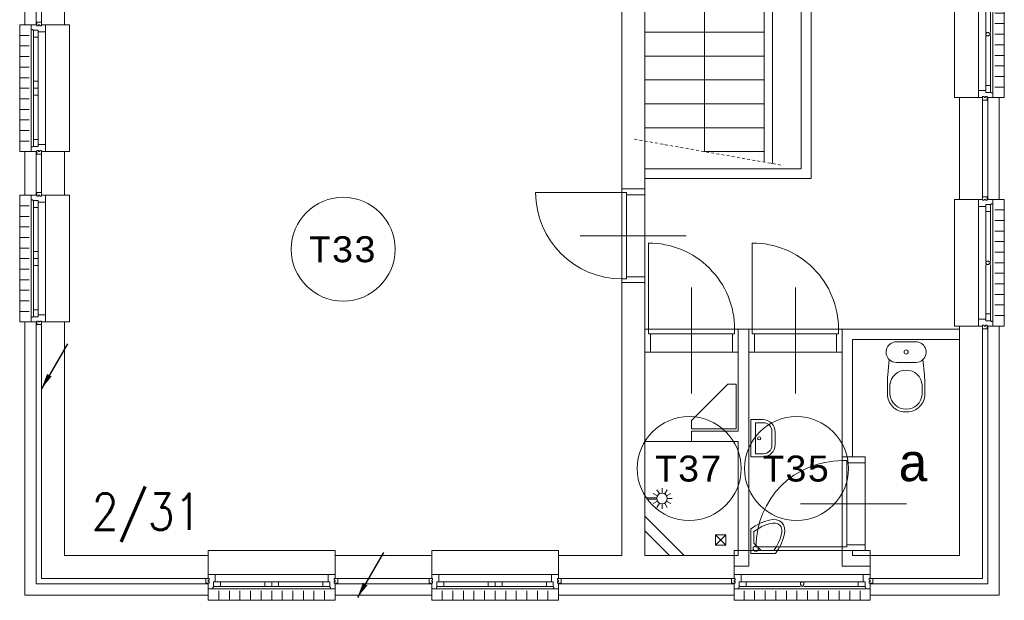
# Model space of a CAD drawing. Header units: millimetres. Extents: x 3141 to 84138, y 13023 to 41651.
# Tile 1 of 10: x 3153 to 12628, y 13659 to 19249. Entities that reach past the tile are written whole.
import ezdxf
from ezdxf.enums import TextEntityAlignment as Align
from ezdxf.xclip import XClip

# ---------------------------------------------------------------- set-up
doc = ezdxf.new("R2010")
doc.units = ezdxf.units.MM
doc.header["$LTSCALE"] = 50
doc.header["$XCLIPFRAME"] = 0
doc.linetypes.add('Xref-1e26$0$DASHDOT', pattern=[1, 0.5, -0.25, 0, -0.25])
doc.layers.get('0').update_dxf_attribs({"linetype": 'CONTINUOUS'})
for name, color, linetype in [('EM6131--', 1, 'CONTINUOUS'), ('Xref', 8, 'CONTINUOUS'), ('Xref-1e26$0$AL$1A---_ALGEMEEN', 8, 'CONTINUOUS'), ('Xref-1e26$0$AT$1A---_TEKST050', 8, 'CONTINUOUS'), ('Xref-1e26$0$AT$1A---_TEKST070', 8, 'CONTINUOUS')]:
    doc.layers.add(name, color=color, linetype=linetype)
doc.styles.add('Xref-1e26$0$MONOTXT', font='MONOTXT')
doc.styles.add('Xref-1e26$0$ROMANS', font='ROMANS')

# ---------------------------------------------------------------- blocks, each defined once
blk = doc.blocks.new('*O81')
at = {"layer": 'Xref-1e26$0$AL$1A---_ALGEMEEN', "color": 0, "linetype": 'Continuous', "lineweight": 0}
for p, q in [((-9, -543), (-9, 543)), ((63, 15.5), (63, 493)), ((106, 15.5), (106, 493)), ((130, -565.5), (130, 565.5)), ((240, 508.3), (150, 508.3)), ((240, 406.7), (150, 406.7)), ((240, 305), (150, 305)), ((240, 203.3), (150, 203.3)), ((240, 101.7), (150, 101.7)), ((240, 0), (150, 0)), ((63, -493), (63, -15.5)), ((106, -493), (106, -15.5)), ((240, -101.7), (150, -101.7)), ((240, -203.3), (150, -203.3)), ((240, -305), (150, -305)), ((240, -406.7), (150, -406.7)), ((240, -508.3), (150, -508.3))]:
    blk.add_line(p, q, dxfattribs=at)
for points in [[(-190, -610), (-240, -610), (-240, 610), (-190, 610)], [(190, -610), (240, -610), (240, 610), (190, 610)]]:
    blk.add_lwpolyline(points, dxfattribs=at)
for points in [[(-9, 610), (-9, 545.1), (-6.9, 543), (63, 543), (63, 560), (114, 560), (114, 565.5), (127.8, 565.5), (130, 567.7), (130, 610), (76, 610), (76, 601), (60, 601), (60, 610), (46, 610), (46, 601), (30, 601), (30, 610)], [(30, 635), (30, 601), (46, 601), (46, 610), (60, 610), (60, 601), (76, 601), (76, 635)], [(106, 560), (106, 493), (63, 493), (63, 560)], [(-9, -610), (-9, -545.2), (-6.9, -543), (63, -543), (63, -560), (114, -560), (114, -565.5), (127.8, -565.5), (130, -567.7), (130, -610), (76, -610), (76, -601), (60, -601), (60, -610), (46, -610), (46, -601), (30, -601), (30, -610)], [(106, -560), (106, -493), (63, -493), (63, -560)], [(30, -635), (30, -601), (46, -601), (46, -610), (60, -610), (60, -601), (76, -601), (76, -635)]]:
    blk.add_lwpolyline(points, close=True, dxfattribs=at)
blk.add_lwpolyline([(106, 4.5), (106, -4.5), (103.5, -4.5, -0.397174), (98.3, -10), (95.4, -10, 0.406754), (90, -15.5), (71.5, -15.5), (63, -5.5), (63, 5.5), (71.5, 15.5), (90, 15.5, 0.406754), (95.4, 10), (98.3, 10, -0.397174), (103.5, 4.5), (106, 4.5)], format="xyb", dxfattribs=at)
blk = doc.blocks.new('*O82')
at = {"layer": 'Xref-1e26$0$AL$1A---_ALGEMEEN', "color": 0, "linetype": 'Continuous', "lineweight": 0}
for p, q in [((-9, -543), (-9, 543)), ((63, 15.5), (63, 493)), ((106, 15.5), (106, 493)), ((130, -565.5), (130, 565.5)), ((240, 508.3), (150, 508.3)), ((240, 406.7), (150, 406.7)), ((240, 305), (150, 305)), ((240, 203.3), (150, 203.3)), ((240, 101.7), (150, 101.7)), ((240, 0), (150, 0)), ((63, -493), (63, -15.5)), ((106, -493), (106, -15.5)), ((240, -101.7), (150, -101.7)), ((240, -203.3), (150, -203.3)), ((240, -305), (150, -305)), ((240, -406.7), (150, -406.7)), ((240, -508.3), (150, -508.3))]:
    blk.add_line(p, q, dxfattribs=at)
for points in [[(-190, -610), (-240, -610), (-240, 610), (-190, 610)], [(190, -610), (240, -610), (240, 610), (190, 610)]]:
    blk.add_lwpolyline(points, dxfattribs=at)
for points in [[(-9, 610), (-9, 545.1), (-6.9, 543), (63, 543), (63, 560), (114, 560), (114, 565.5), (127.8, 565.5), (130, 567.7), (130, 610), (76, 610), (76, 601), (60, 601), (60, 610), (46, 610), (46, 601), (30, 601), (30, 610)], [(30, 635), (30, 601), (46, 601), (46, 610), (60, 610), (60, 601), (76, 601), (76, 635)], [(106, 560), (106, 493), (63, 493), (63, 560)], [(-9, -610), (-9, -545.2), (-6.9, -543), (63, -543), (63, -560), (114, -560), (114, -565.5), (127.8, -565.5), (130, -567.7), (130, -610), (76, -610), (76, -601), (60, -601), (60, -610), (46, -610), (46, -601), (30, -601), (30, -610)], [(106, -560), (106, -493), (63, -493), (63, -560)], [(30, -635), (30, -601), (46, -601), (46, -610), (60, -610), (60, -601), (76, -601), (76, -635)]]:
    blk.add_lwpolyline(points, close=True, dxfattribs=at)
blk.add_lwpolyline([(106, 4.5), (106, -4.5), (103.5, -4.5, -0.397174), (98.3, -10), (95.4, -10, 0.406754), (90, -15.5), (71.5, -15.5), (63, -5.5), (63, 5.5), (71.5, 15.5), (90, 15.5, 0.406754), (95.4, 10), (98.3, 10, -0.397174), (103.5, 4.5), (106, 4.5)], format="xyb", dxfattribs=at)
blk = doc.blocks.new('*O83')
at = {"layer": 'Xref-1e26$0$AL$1A---_ALGEMEEN', "color": 0, "linetype": 'Continuous', "lineweight": 0}
for p, q in [((-543, 9), (543, 9)), ((-493, -63), (-67, -63)), ((67, -63), (493, -63)), ((-565.5, -130), (565.5, -130)), ((-508.33, -240), (-508.33, -150)), ((-493, -106), (-67, -106)), ((-406.66, -240), (-406.66, -150)), ((-305, -240), (-305, -150)), ((-203.33, -240), (-203.33, -150)), ((-101.66, -240), (-101.66, -150)), ((0, -240), (0, -150)), ((67, -106), (493, -106)), ((101.66, -240), (101.66, -150)), ((203.33, -240), (203.33, -150)), ((305, -240), (305, -150)), ((406.66, -240), (406.66, -150)), ((508.33, -240), (508.33, -150))]:
    blk.add_line(p, q, dxfattribs=at)
for points in [[(-610, 190), (-610, 240), (610, 240), (610, 190)], [(-610, -190), (-610, -240), (610, -240), (610, -190)]]:
    blk.add_lwpolyline(points, dxfattribs=at)
for points in [[(-610, 9), (-545.15, 9), (-543, 6.86), (-543, -63), (-560, -63), (-560, -114), (-565.5, -114), (-565.5, -127.78), (-567.72, -130), (-610, -130), (-610, -76), (-601, -76), (-601, -60), (-610, -60), (-610, -46), (-601, -46), (-601, -30), (-610, -30)], [(610, 9), (545.15, 9), (543, 6.86), (543, -63), (560, -63), (560, -114), (565.5, -114), (565.5, -127.78), (567.72, -130), (610, -130), (610, -76), (601, -76), (601, -60), (610, -60), (610, -46), (601, -46), (601, -30), (610, -30)], [(-635, -30), (-601, -30), (-601, -46), (-610, -46), (-610, -60), (-601, -60), (-601, -76), (-635, -76)], [(-560, -106), (-493, -106), (-493, -63), (-560, -63)], [(-67, -106), (0, -106), (0, -63), (-67, -63)], [(67, -106), (0, -106), (0, -63), (67, -63)], [(560, -106), (493, -106), (493, -63), (560, -63)], [(635, -30), (601, -30), (601, -46), (610, -46), (610, -60), (601, -60), (601, -76), (635, -76)]]:
    blk.add_lwpolyline(points, close=True, dxfattribs=at)
blk = doc.blocks.new('*O84')
at = {"layer": 'Xref-1e26$0$AL$1A---_ALGEMEEN', "color": 0, "linetype": 'Continuous', "lineweight": 0}
for p, q in [((-543, 9), (543, 9)), ((-493, -63), (-67, -63)), ((67, -63), (493, -63)), ((-565.5, -130), (565.5, -130)), ((-508.33, -240), (-508.33, -150)), ((-493, -106), (-67, -106)), ((-406.66, -240), (-406.66, -150)), ((-305, -240), (-305, -150)), ((-203.33, -240), (-203.33, -150)), ((-101.66, -240), (-101.66, -150)), ((0, -240), (0, -150)), ((67, -106), (493, -106)), ((101.66, -240), (101.66, -150)), ((203.33, -240), (203.33, -150)), ((305, -240), (305, -150)), ((406.66, -240), (406.66, -150)), ((508.33, -240), (508.33, -150))]:
    blk.add_line(p, q, dxfattribs=at)
for points in [[(-610, 190), (-610, 240), (610, 240), (610, 190)], [(-610, -190), (-610, -240), (610, -240), (610, -190)]]:
    blk.add_lwpolyline(points, dxfattribs=at)
for points in [[(-610, 9), (-545.15, 9), (-543, 6.86), (-543, -63), (-560, -63), (-560, -114), (-565.5, -114), (-565.5, -127.78), (-567.72, -130), (-610, -130), (-610, -76), (-601, -76), (-601, -60), (-610, -60), (-610, -46), (-601, -46), (-601, -30), (-610, -30)], [(610, 9), (545.15, 9), (543, 6.86), (543, -63), (560, -63), (560, -114), (565.5, -114), (565.5, -127.78), (567.72, -130), (610, -130), (610, -76), (601, -76), (601, -60), (610, -60), (610, -46), (601, -46), (601, -30), (610, -30)], [(-635, -30), (-601, -30), (-601, -46), (-610, -46), (-610, -60), (-601, -60), (-601, -76), (-635, -76)], [(-560, -106), (-493, -106), (-493, -63), (-560, -63)], [(-67, -106), (0, -106), (0, -63), (-67, -63)], [(67, -106), (0, -106), (0, -63), (67, -63)], [(560, -106), (493, -106), (493, -63), (560, -63)], [(635, -30), (601, -30), (601, -46), (610, -46), (610, -60), (601, -60), (601, -76), (635, -76)]]:
    blk.add_lwpolyline(points, close=True, dxfattribs=at)
blk = doc.blocks.new('*O100')
at = {"layer": 'Xref-1e26$0$AL$1A---_ALGEMEEN', "color": 0, "linetype": 'Continuous', "lineweight": 0}
for p, q in [((-240, 508.33), (-150, 508.33)), ((-130, 565.5), (-130, -565.5)), ((-106, 493), (-106, 67)), ((-63, 493), (-63, 67)), ((9, 543), (9, -543)), ((-240, 406.66), (-150, 406.66)), ((-240, 305), (-150, 305)), ((-240, 203.33), (-150, 203.33)), ((-240, 101.66), (-150, 101.66)), ((-240, 0), (-150, 0)), ((-106, -67), (-106, -493)), ((-63, -67), (-63, -493)), ((-240, -101.66), (-150, -101.66)), ((-240, -203.33), (-150, -203.33)), ((-240, -305), (-150, -305)), ((-240, -406.66), (-150, -406.66)), ((-240, -508.33), (-150, -508.33))]:
    blk.add_line(p, q, dxfattribs=at)
for points in [[(-190, 610), (-240, 610), (-240, -610), (-190, -610)], [(190, 610), (240, 610), (240, -610), (190, -610)]]:
    blk.add_lwpolyline(points, dxfattribs=at)
for points in [[(9, 610), (9, 545.15), (6.86, 543), (-63, 543), (-63, 560), (-114, 560), (-114, 565.5), (-127.78, 565.5), (-130, 567.72), (-130, 610), (-76, 610), (-76, 601), (-60, 601), (-60, 610), (-46, 610), (-46, 601), (-30, 601), (-30, 610)], [(-30, 635), (-30, 601), (-46, 601), (-46, 610), (-60, 610), (-60, 601), (-76, 601), (-76, 635)], [(-106, 560), (-106, 493), (-63, 493), (-63, 560)], [(-106, 67), (-106, 0), (-63, 0), (-63, 67)], [(-106, -67), (-106, 0), (-63, 0), (-63, -67)], [(9, -610), (9, -545.15), (6.86, -543), (-63, -543), (-63, -560), (-114, -560), (-114, -565.5), (-127.78, -565.5), (-130, -567.72), (-130, -610), (-76, -610), (-76, -601), (-60, -601), (-60, -610), (-46, -610), (-46, -601), (-30, -601), (-30, -610)], [(-106, -560), (-106, -493), (-63, -493), (-63, -560)], [(-30, -635), (-30, -601), (-46, -601), (-46, -610), (-60, -610), (-60, -601), (-76, -601), (-76, -635)]]:
    blk.add_lwpolyline(points, close=True, dxfattribs=at)
blk = doc.blocks.new('*O101')
at = {"layer": 'Xref-1e26$0$AL$1A---_ALGEMEEN', "color": 0, "linetype": 'Continuous', "lineweight": 0}
for p, q in [((-240, 508.33), (-150, 508.33)), ((-130, 565.5), (-130, -565.5)), ((-106, 493), (-106, 67)), ((-63, 493), (-63, 67)), ((9, 543), (9, -543)), ((-240, 406.66), (-150, 406.66)), ((-240, 305), (-150, 305)), ((-240, 203.33), (-150, 203.33)), ((-240, 101.66), (-150, 101.66)), ((-240, 0), (-150, 0)), ((-106, -67), (-106, -493)), ((-63, -67), (-63, -493)), ((-240, -101.66), (-150, -101.66)), ((-240, -203.33), (-150, -203.33)), ((-240, -305), (-150, -305)), ((-240, -406.66), (-150, -406.66)), ((-240, -508.33), (-150, -508.33))]:
    blk.add_line(p, q, dxfattribs=at)
for points in [[(-190, 610), (-240, 610), (-240, -610), (-190, -610)], [(190, 610), (240, 610), (240, -610), (190, -610)]]:
    blk.add_lwpolyline(points, dxfattribs=at)
for points in [[(9, 610), (9, 545.15), (6.86, 543), (-63, 543), (-63, 560), (-114, 560), (-114, 565.5), (-127.78, 565.5), (-130, 567.72), (-130, 610), (-76, 610), (-76, 601), (-60, 601), (-60, 610), (-46, 610), (-46, 601), (-30, 601), (-30, 610)], [(-30, 635), (-30, 601), (-46, 601), (-46, 610), (-60, 610), (-60, 601), (-76, 601), (-76, 635)], [(-106, 560), (-106, 493), (-63, 493), (-63, 560)], [(-106, 67), (-106, 0), (-63, 0), (-63, 67)], [(-106, -67), (-106, 0), (-63, 0), (-63, -67)], [(9, -610), (9, -545.15), (6.86, -543), (-63, -543), (-63, -560), (-114, -560), (-114, -565.5), (-127.78, -565.5), (-130, -567.72), (-130, -610), (-76, -610), (-76, -601), (-60, -601), (-60, -610), (-46, -610), (-46, -601), (-30, -601), (-30, -610)], [(-106, -560), (-106, -493), (-63, -493), (-63, -560)], [(-30, -635), (-30, -601), (-46, -601), (-46, -610), (-60, -610), (-60, -601), (-76, -601), (-76, -635)]]:
    blk.add_lwpolyline(points, close=True, dxfattribs=at)
blk = doc.blocks.new('Xref-1e26$0$ED0831')
at = {"layer": 'Xref-1e26$0$AL$1A---_ALGEMEEN', "color": 0, "linetype": 'Continuous', "lineweight": 0}
for p, q in [((450, -400), (450, 620)), ((0, 0), (0, 220)), ((0, 220), (55, 220)), ((55, 220), (845, 220)), ((55, 220), (55, 45)), ((900, 220), (845, 220)), ((845, 220), (845, 45)), ((900, 0), (900, 220)), ((35, 0), (0, 0)), ((55, 45), (35, 45)), ((35, 45), (35, 0)), ((35, 0), (35, -830)), ((865, 0), (35, 0)), ((55, 45), (845, 45)), ((845, 45), (865, 45)), ((865, 45), (865, 0)), ((865, 0), (900, 0))]:
    blk.add_line(p, q, dxfattribs=at)
blk.add_arc((35, 0), 830, 270, 360, dxfattribs=at)
blk = doc.blocks.new('*O163')
at = {"layer": 'Xref-1e26$0$AL$1A---_ALGEMEEN', "color": 0, "linetype": 'Continuous', "lineweight": 0}
for p, q in [((-588, 9), (588, 9)), ((-538, -63), (-15.5, -63)), ((15.5, -63), (538, -63)), ((-610.5, -130), (610.5, -130)), ((-559.1, -240), (-559.1, -150)), ((-538, -106), (-15.5, -106)), ((-457.5, -240), (-457.5, -150)), ((-355.8, -240), (-355.8, -150)), ((-254.1, -240), (-254.1, -150)), ((-152.5, -240), (-152.5, -150)), ((-50.8, -240), (-50.8, -150)), ((15.5, -106), (538, -106)), ((50.8, -240), (50.8, -150)), ((152.5, -240), (152.5, -150)), ((254.2, -240), (254.2, -150)), ((355.8, -240), (355.8, -150)), ((457.5, -240), (457.5, -150)), ((559.1, -240), (559.1, -150))]:
    blk.add_line(p, q, dxfattribs=at)
for points in [[(-655, 190), (-655, 240), (655, 240), (655, 190)], [(-655, -190), (-655, -240), (655, -240), (655, -190)]]:
    blk.add_lwpolyline(points, dxfattribs=at)
for points in [[(-655, 9), (-590.1, 9), (-588, 6.9), (-588, -63), (-605, -63), (-605, -114), (-610.5, -114), (-610.5, -127.8), (-612.7, -130), (-655, -130), (-655, -76), (-646, -76), (-646, -60), (-655, -60), (-655, -46), (-646, -46), (-646, -30), (-655, -30)], [(655, 9), (590.2, 9), (588, 6.9), (588, -63), (605, -63), (605, -114), (610.5, -114), (610.5, -127.8), (612.7, -130), (655, -130), (655, -76), (646, -76), (646, -60), (655, -60), (655, -46), (646, -46), (646, -30), (655, -30)], [(-680, -30), (-646, -30), (-646, -46), (-655, -46), (-655, -60), (-646, -60), (-646, -76), (-680, -76)], [(-605, -106), (-538, -106), (-538, -63), (-605, -63)], [(605, -106), (538, -106), (538, -63), (605, -63)], [(680, -30), (646, -30), (646, -46), (655, -46), (655, -60), (646, -60), (646, -76), (680, -76)]]:
    blk.add_lwpolyline(points, close=True, dxfattribs=at)
blk.add_lwpolyline([(4.5, -106), (-4.5, -106), (-4.5, -103.5, -0.397174), (-10, -98.3), (-10, -95.4, 0.406754), (-15.5, -90), (-15.5, -71.5), (-5.5, -63), (5.5, -63), (15.5, -71.5), (15.5, -90, 0.406754), (10, -95.4), (10, -98.3, -0.397174), (4.5, -103.5), (4.5, -106)], format="xyb", dxfattribs=at)
blk = doc.blocks.new('Xref-1e26$0$CLOS02')
at = {"layer": 'Xref-1e26$0$AL$1A---_ALGEMEEN', "color": 0, "linetype": 'Continuous', "lineweight": 0}
for p, q in [((-92.5, -220), (92.5, -220)), ((-155, -527.8), (-155, -435.5)), ((155, -527.8), (155, -435.8)), ((-1.1, -670), (0.8, -670))]:
    blk.add_line(p, q, dxfattribs=at)
blk.add_lwpolyline([(-175.7, -338.3), (-162, -191.9, -0.674333), (-92.5, -20), (92.5, -20, -0.674333), (162, -191.9), (175.7, -338.3, -0.023285), (180, -431.3), (180, -525, -0.414214), (10, -695), (-10, -695, -0.414214), (-180, -525), (-180, -431.3, -0.023285), (-175.7, -338.3)], format="xyb", dxfattribs=at)
blk.add_circle((0, -120), 20, dxfattribs=at)
for centre, radius, start, end in [((-92.5, -120), 100, 225.97272, 270), ((92.5, -120), 100, 270, 314.02728), ((0, -450), 155.6, 4.92635, 175.07365), ((0, -514.4), 155.6, 184.9259, 355.0741)]:
    blk.add_arc(centre, radius, start, end, dxfattribs=at)
blk = doc.blocks.new('Xref-1e26$0$FT01')
at = {"layer": 'Xref-1e26$0$AL$1A---_ALGEMEEN', "color": 0, "linetype": 'Continuous', "lineweight": 0}
for p, q in [((-180, -135.1), (-180, -20)), ((-180, -20), (180, -20)), ((-148.9, -144), (-148.9, -64.6)), ((-148.9, -64.6), (148.9, -64.6)), ((148.9, -64.6), (148.9, -144)), ((180, -20), (180, -135.1)), ((68.9, -224), (-68.9, -224)), ((60, -255.1), (-60, -255.1))]:
    blk.add_line(p, q, dxfattribs=at)
blk.add_circle((0.9, -101.1), 15.1, dxfattribs=at)
for centre, radius, start, end in [((-60, -135.1), 120, 180, 270), ((-68.9, -144), 80, 180, 270), ((60, -135.1), 120, 270, 360), ((68.9, -144), 80, 270, 360)]:
    blk.add_arc(centre, radius, start, end, dxfattribs=at)
blk = doc.blocks.new('Xref-1e26$0$DP01A')
at = {"layer": 'Xref-1e26$0$AL$1A---_ALGEMEEN', "color": 0, "linetype": 'Continuous', "lineweight": 0}
for p, q in [((-44.1, 191.7), (-85.1, 215.4)), ((-25.5, 210.4), (-49.1, 251.3)), ((0, 217.2), (0, 264.5)), ((25.5, 210.4), (49.1, 251.3)), ((44.1, 191.7), (85.1, 215.4)), ((-50.9, 166.2), (-98.2, 166.2)), ((-44.1, 140.8), (-85.1, 117.1)), ((-25.5, 122.1), (-49.1, 81.2)), ((-7.5, 20), (-7.5, 115.8)), ((7.5, 20), (7.5, 115.8)), ((25.5, 122.1), (49.1, 81.2)), ((44.1, 140.8), (85.1, 117.1)), ((50.9, 166.2), (98.2, 166.2)), ((-7.5, 20), (7.5, 20))]:
    blk.add_line(p, q, dxfattribs=at)
blk.add_circle((0, 166.2), 51, dxfattribs=at)
blk = doc.blocks.new('*O172')
at = {"layer": 'Xref-1e26$0$AL$1A---_ALGEMEEN', "color": 0, "linetype": 'Continuous', "lineweight": 0}
for p, q in [((50, -50), (-50, 50)), ((50, 50), (-50, -50))]:
    blk.add_line(p, q, dxfattribs=at)
blk.add_lwpolyline([(50, -50), (-50, -50), (-50, 50), (50, 50)], close=True, dxfattribs=at)
blk = doc.blocks.new('*O202')
at = {"layer": 'Xref-1e26$0$AL$1A---_ALGEMEEN', "color": 0, "linetype": 'Continuous', "lineweight": 0}
for p, q in [((399.24, 1036.25), (-750.76, 1036.25)), ((-175.76, -2183.75), (-175.76, 1036.25)), ((399.24, 806.25), (-750.76, 806.25)), ((399.24, 576.25), (-750.76, 576.25)), ((399.24, 346.25), (-750.76, 346.25)), ((399.24, 116.25), (-750.76, 116.25)), ((399.24, -113.75), (-750.76, -113.75)), ((399.24, -343.75), (-750.76, -343.75)), ((399.24, -573.75), (-750.76, -573.75)), ((399.24, -803.75), (-750.76, -803.75)), ((399.24, -1033.75), (-750.76, -1033.75)), ((399.24, -1263.75), (-750.76, -1263.75)), ((399.24, -1493.75), (-750.76, -1493.75)), ((399.24, -1723.75), (-750.76, -1723.75)), ((399.24, -1953.75), (-750.76, -1953.75)), ((399.24, -2183.75), (-175.76, -2183.75))]:
    blk.add_line(p, q, dxfattribs=at)
at = {"layer": 'Xref-1e26$0$AL$1A---_ALGEMEEN', "color": 0, "linetype": 'Xref-1e26$0$DASHDOT', "lineweight": 0}
blk.add_line((-849.24, -2064.98), (577.72, -2316.63), dxfattribs=at)
at = {"layer": 'Xref-1e26$0$AL$1A---_ALGEMEEN', "color": 0, "linetype": 'Continuous', "lineweight": 0}
for points in [[(-750.76, 1946.25), (-350.76, 1946.25), (-350.76, 2041.25), (-750.76, 2041.25)], [(549.24, 2041.25), (849.24, 2041.25), (849.24, -2443.75), (-750.76, -2443.75), (-750.76, -2348.75), (754.24, -2348.75), (754.24, 1946.25), (549.24, 1946.25)]]:
    blk.add_lwpolyline(points, close=True, dxfattribs=at)
blk.add_lwpolyline([(479.24, -2299.26), (479.24, 991.25), (754.24, 991.25), (754.24, 1071.25), (399.24, 1071.25), (399.24, -2285.15)], dxfattribs=at)
blk.add_solid([(-252.71, 766.25), (-175.76, 1036.25), (-98.81, 766.25)], dxfattribs=at)
at = {"layer": 'Xref-1e26$0$AL$1A---_ALGEMEEN', "color": 0, "linetype": 'Continuous', "lineweight": 0, "yscale": -1, "rotation": 180}
blk.add_blockref('Xref-1e26$0$ED0831', (549.24, 1943.75), dxfattribs=at)
blk = doc.blocks.new('*O204')
at = {"layer": 'Xref-1e26$0$AL$1A---_ALGEMEEN', "color": 0, "linetype": 'Continuous', "lineweight": 0}
for points in [[(-163.3, 73.7), (-163.3, -163.3)], [(-133.3, 50.3), (-133.3, -62.6)], [(-133.3, -62.6), (-62.6, -133.3), (58.9, -133.3)], [(-163.3, -163.3), (73.7, -163.3)]]:
    blk.add_lwpolyline(points, dxfattribs=at)
blk.add_circle((-115.6, -115.6), 25, dxfattribs=at)
for centre, major_axis, ratio, start_param, end_param in [((-133.3, -133.3), (268.7, 268.7), 0.467105, 5.048051, 7.518312), ((-128.2, -138.4), (247.5, 247.5), 0.421429, 0.024395, 1.190847), ((-133.3, -133.3), (247.5, 247.5), 0.421429, 5.111236, 6.258897)]:
    blk.add_ellipse(centre, major_axis=major_axis, ratio=ratio, start_param=start_param, end_param=end_param, dxfattribs=at)
blk = doc.blocks.new('Xref-1e26')
at = {"layer": 'Xref-1e26$0$AL$1A---_ALGEMEEN', "linetype": 'Continuous', "lineweight": 0}
blk.add_line((85657.42, 44356.73), (85207.42, 44356.73), dxfattribs=at)
for points in [[(84987.42, 52771.73), (85207.42, 52771.73), (85207.42, 46786.73), (84987.42, 46786.73), (84987.42, 49156.73), (79622.42, 49156.73), (79622.42, 48366.73), (79402.42, 48366.73), (79402.42, 50016.73), (79622.42, 50016.73), (79622.42, 49376.73), (84212.42, 49376.73), (84212.42, 49616.73), (84987.42, 49616.73), (84987.42, 51911.73), (84877.42, 51911.73), (84877.42, 52131.73), (84987.42, 52131.73)], [(79242.42, 48366.73), (79352.42, 48366.73), (79352.42, 50016.73), (79242.42, 50016.73)], [(88457.42, 46686.73), (88237.42, 46686.73), (88237.42, 47666.73), (88457.42, 47666.73)], [(88507.42, 46686.73), (88617.42, 46686.73), (88617.42, 47666.73), (88507.42, 47666.73)], [(79352.42, 46726.73), (79242.42, 46726.73), (79242.42, 47146.73), (79352.42, 47146.73)], [(79402.42, 46726.73), (79622.42, 46726.73), (79622.42, 47146.73), (79402.42, 47146.73)], [(84987.42, 45886.73), (85207.42, 45886.73), (85207.42, 43256.73), (86067.42, 43256.73), (86067.42, 43036.73), (84377.42, 43036.73), (84377.42, 43256.73), (84987.42, 43256.73)], [(79242.42, 45506.73), (79352.42, 45506.73), (79352.42, 42986.73), (81007.42, 42986.73), (81007.42, 42876.73), (79242.42, 42876.73)], [(79402.42, 45506.73), (79622.42, 45506.73), (79622.42, 43256.73), (81007.42, 43256.73), (81007.42, 43036.73), (79402.42, 43036.73)], [(86207.42, 45436.73), (86107.42, 45436.73), (86107.42, 44456.73), (85657.42, 44456.73), (85657.42, 44356.73), (86107.42, 44356.73), (86107.42, 43256.73), (86067.42, 43256.73), (86067.42, 43156.73), (86207.42, 43156.73)], [(87107.42, 45436.73), (88237.42, 45436.73), (88237.42, 45336.73), (87207.42, 45336.73), (87207.42, 44206.73), (87107.42, 44206.73)], [(88237.42, 45466.73), (88457.42, 45466.73), (88457.42, 43036.73), (87377.42, 43036.73), (87377.42, 43256.73), (88237.42, 43256.73)], [(88507.42, 45466.73), (88617.42, 45466.73), (88617.42, 42876.73), (87377.42, 42876.73), (87377.42, 42986.73), (88507.42, 42986.73)], [(85657.42, 44476.73), (86087.42, 44476.73), (86087.42, 44906.73), (86007.42, 44906.73), (85657.42, 44556.73)], [(85207.42, 43495.31), (85207.42, 43636.73), (85587.42, 43256.73), (85446, 43256.73)], [(87107.42, 43306.73), (87207.42, 43306.73), (87207.42, 43256.73), (87377.42, 43256.73), (87377.42, 43156.73), (87107.42, 43156.73)], [(82227.42, 43036.73), (83157.42, 43036.73), (83157.42, 43256.73), (82227.42, 43256.73)], [(82227.42, 42876.73), (83157.42, 42876.73), (83157.42, 42986.73), (82227.42, 42986.73)], [(84377.42, 42876.73), (86067.42, 42876.73), (86067.42, 42986.73), (84377.42, 42986.73)]]:
    blk.add_lwpolyline(points, close=True, dxfattribs=at)
for centre in [(82304.91, 46206.72), (85635.21941, 44095.31729), (86668.12691, 44095.31831)]:
    blk.add_circle(centre, 500, dxfattribs=at)
for name, p in [('*O202', (85958.18, 49330.48)), ('*O81', (88427.42, 48276.73)), ('*O101', (79432.42, 47756.73)), ('*O100', (79432.42, 46116.73)), ('*O82', (88427.42, 46076.73)), ('Xref-1e26$0$CLOS02', (87722.42, 45336.73)), ('*O204', (86390.7, 43440.01)), ('*O172', (85937.42, 43406.73)), ('*O83', (81617.42, 43066.73)), ('*O84', (83767.42, 43066.73)), ('*O163', (86722.42, 43066.73))]:
    blk.add_blockref(name, p, dxfattribs=at)
at = {"layer": 'Xref-1e26$0$AL$1A---_ALGEMEEN', "linetype": 'Continuous', "lineweight": 0, "rotation": 270}
for name, p in [('Xref-1e26$0$ED0831', (84987.42, 46786.73)), ('Xref-1e26$0$DP01A', (85207.42, 43806.73))]:
    blk.add_blockref(name, p, dxfattribs=at)
at = {"layer": 'Xref-1e26$0$AL$1A---_ALGEMEEN', "linetype": 'Continuous', "lineweight": 0, "yscale": -1}
for p in [(85207.42, 45436.73), (86207.42, 45436.73)]:
    blk.add_blockref('Xref-1e26$0$ED0831', p, dxfattribs=at)
for name, p, rotation in [('Xref-1e26$0$FT01', (86207.42, 44386.73), 270), ('Xref-1e26$0$ED0831', (87107.42, 43306.73), 90)]:
    blk.add_blockref(name, p, dxfattribs=dict(at, rotation=rotation))
at = {"layer": 'Xref-1e26$0$AT$1A---_TEKST050', "linetype": 'Continuous', "lineweight": 0, "style": 'Xref-1e26$0$MONOTXT'}
for s, p in [(' T33', (82189.91, 46206.73)), (' T37', (85520.22, 44095.33)), (' T35', (86553.13, 44095.33))]:
    blk.add_text(s, height=250.00002, dxfattribs=at).set_placement(p, align=Align.MIDDLE)
at = {"layer": 'Xref-1e26$0$AT$1A---_TEKST070', "linetype": 'Continuous', "lineweight": 0, "style": 'Xref-1e26$0$MONOTXT'}
blk.add_text('a', height=349.99998, dxfattribs=at).set_placement((87640.59, 44148.52), align=Align.MIDDLE_LEFT)
at = {"layer": 'Xref-1e26$0$AT$1A---_TEKST070', "linetype": 'Continuous', "lineweight": 0, "style": 'Xref-1e26$0$ROMANS', "width": 0.857143}
blk.add_text('2/31 ', height=349.99998, dxfattribs=at).set_placement((79885.77, 43504.83))
blk = doc.blocks.new('E00098')
at = {"color": 0, "linetype": 'Continuous'}
blk.add_line((0, 0), (-5, -8.66), dxfattribs=at)
blk.add_lwpolyline([(-5, -8.66, 0, 1, 0), (-3.5, -6.06, 1, 1, 0)], format="xyseb", dxfattribs=at)

msp = doc.modelspace()

# ---------------------------------------------------------------- block references
at = {"layer": 'EM6131--', "xscale": 50, "yscale": 50, "zscale": 50}
for p in [(3613.4, 16128.8), (6653.4, 14118.8)]:
    msp.add_blockref('E00098', p, dxfattribs=at)
at = {"layer": 'Xref', "color": 8}
ref = msp.add_blockref('Xref-1e26', (-76039, -29167.9), dxfattribs=at)
XClip(ref).set_block_clipping_path([(78159.3219657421, 42190.8042191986), (160177.2440203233, 70818.631955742)])

doc.saveas('drawing.dxf')
